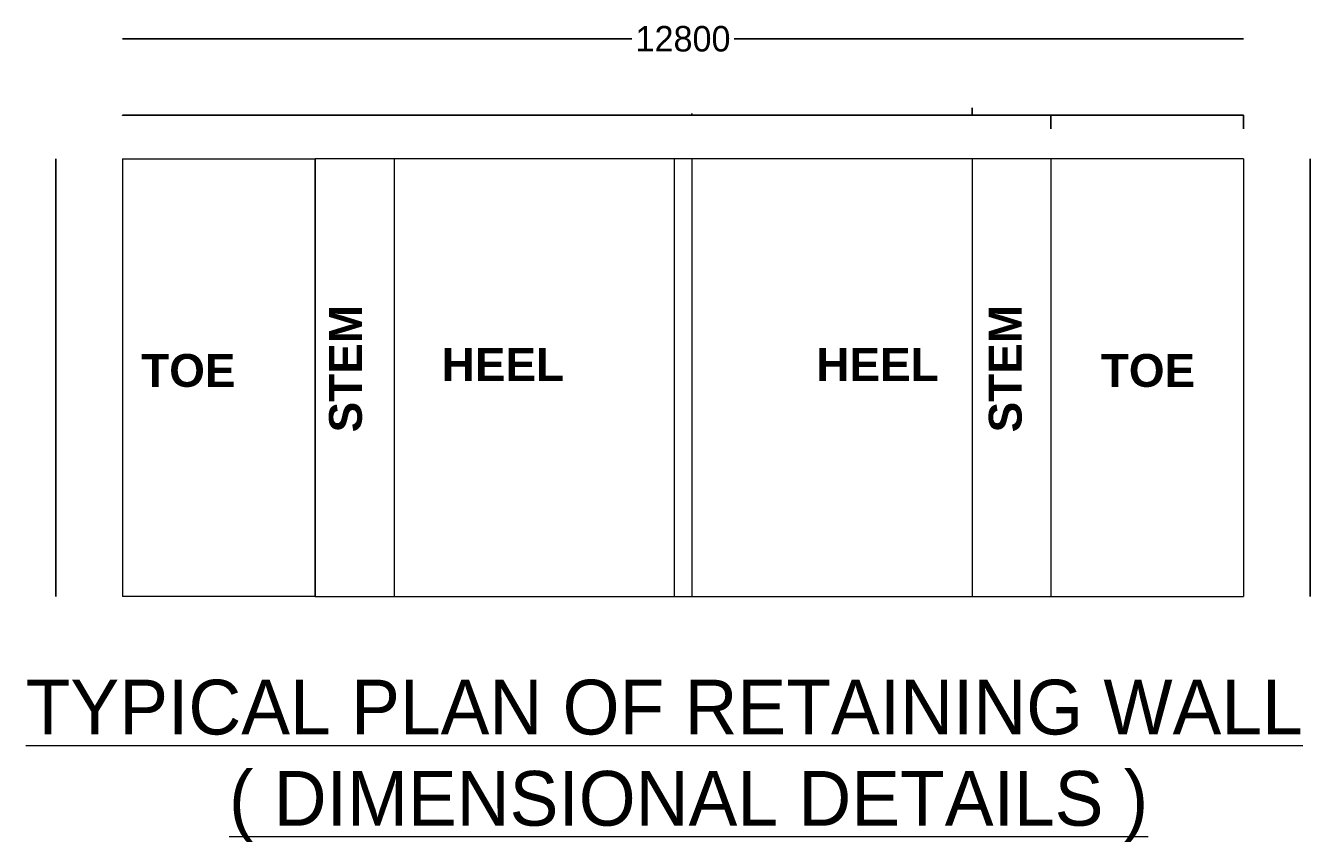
# Model space of a CAD drawing. Header units: millimetres. Extents: x -20950785 to 43207042, y -3207472 to 3168443.
# Tile 28 of 89: x 8796247 to 8871686, y -1840327 to -1792475. Entities that reach past the tile are written whole.
import ezdxf

# ---------------------------------------------------------------- set-up
doc = ezdxf.new("R2010")
doc.units = ezdxf.units.MM
doc.header["$LTSCALE"] = 60
doc.header["$MEASUREMENT"] = 0
doc.layers.add('AAA', color=210, linetype='Continuous')
doc.layers.add('TEXT', color=7, linetype='Continuous')
doc.dimstyles.get("Standard").update_dxf_attribs({"dimtxt": 400, "dimasz": 215, "dimexe": 0.18, "dimexo": 0.0625, "dimgap": 0.09, "dimtad": 0, "dimtih": 1, "dimtoh": 1, "dimdec": 0, "dimzin": 4, "dimdsep": 46, "dimtxsty": 'Standard', "dimblk": 'OPEN90', "dimcen": 0, "dimadec": 0, "dimazin": 1, "dimtfac": 1, "dimtdec": 0, "dimtix": 1, "dimtofl": 0, "dimtmove": 0, "dimatfit": 3, "dimldrblk": 'OPEN30', "dimfxl": 1, "dimtolj": 1, "dimtzin": 0, "dimarcsym": 0})

# ---------------------------------------------------------------- blocks, each defined once
blk = doc.blocks.new('_Open90')
at = {"color": 0, "linetype": 'ByBlock', "lineweight": -2}
for p, q in [((0, 0), (-1, 0)), ((-0.5, 0.5), (0, 0)), ((0, 0), (-0.5, -0.5))]:
    blk.add_line(p, q, dxfattribs=at)
blk = doc.blocks.new('*D633')
at = {"layer": 'Defpoints', "color": 0, "lineweight": 9, "ltscale": 2, "transparency": 16777216}
for p in [(8871684, -1800295), (8871684, -1800295), (8871684, -1826009)]:
    blk.add_point(p, dxfattribs=at)
at = {"layer": 'TEXT', "color": 0, "lineweight": -2, "ltscale": 2, "transparency": 16777216}
for p, q in [((8871684, -1800295), (8871684, -1800295)), ((8871684, -1800296), (8871684, -1813145)), ((8871684, -1826008), (8871684, -1813159)), ((8871684, -1826009), (8871684, -1826009))]:
    blk.add_line(p, q, dxfattribs=at)
for p, rotation in [((8871684, -1800295), 90), ((8871684, -1826009), 270)]:
    blk.add_blockref('_Open90', p, dxfattribs=dict(at, rotation=rotation))
at = {"layer": 'TEXT', "color": 0, "lineweight": 9, "ltscale": 2, "transparency": 16777216, "insert": (8871684, -1813152), "char_height": 1.7, "attachment_point": 5, "rotation": 270}
blk.add_mtext('\\A1;{\\H2.35294x;7650}', dxfattribs=at)
blk = doc.blocks.new('_Open30')
at = {"color": 0, "linetype": 'ByBlock', "lineweight": -2}
for p, q in [((-1, 0), (0, 0)), ((0, 0), (-1, 0)), ((0, 0), (-1, 0))]:
    blk.add_line(p, q, dxfattribs=at)
blk = doc.blocks.new('*D634')
at = {"layer": 'Defpoints', "color": 0, "lineweight": 9, "ltscale": 2, "transparency": 16777216}
for p in [(8801934, -1793252), (8801934, -1793252), (8867763, -1793252)]:
    blk.add_point(p, dxfattribs=at)
at = {"layer": 'TEXT', "color": 0, "lineweight": -2, "ltscale": 2, "transparency": 16777216}
for p, q in [((8801934, -1793252), (8801934, -1793252)), ((8801939, -1793252), (8831849, -1793252)), ((8867758, -1793252), (8837849, -1793252)), ((8867763, -1793252), (8867763, -1793252))]:
    blk.add_line(p, q, dxfattribs=at)
at = {"layer": 'TEXT', "color": 0, "lineweight": -2, "ltscale": 2, "transparency": 16777216, "xscale": 5, "yscale": 5, "zscale": 5, "rotation": 180}
blk.add_blockref('_Open90', (8801934, -1793252), dxfattribs=at)
at = {"layer": 'TEXT', "color": 0, "lineweight": -2, "ltscale": 2, "transparency": 16777216, "xscale": 5, "yscale": 5, "zscale": 5}
blk.add_blockref('_Open90', (8867763, -1793252), dxfattribs=at)
at = {"layer": 'TEXT', "color": 0, "lineweight": 9, "ltscale": 2, "transparency": 16777216, "insert": (8834849, -1793252), "char_height": 1.7, "attachment_point": 5}
blk.add_mtext('\\A1;{\\H882.35294x;12800}', dxfattribs=at)
blk = doc.blocks.new('*D635')
at = {"layer": 'Defpoints', "color": 0, "lineweight": 9, "ltscale": 2, "transparency": 16777216}
for p in [(8798019, -1800295), (8798019, -1800295), (8798019, -1826009)]:
    blk.add_point(p, dxfattribs=at)
at = {"layer": 'TEXT', "color": 0, "lineweight": -2, "ltscale": 2, "transparency": 16777216}
for p, q in [((8798019, -1800295), (8798019, -1800295)), ((8798019, -1800296), (8798019, -1813145)), ((8798019, -1826008), (8798019, -1813159)), ((8798019, -1826009), (8798019, -1826009))]:
    blk.add_line(p, q, dxfattribs=at)
for p, rotation in [((8798019, -1800295), 90), ((8798019, -1826009), 270)]:
    blk.add_blockref('_Open90', p, dxfattribs=dict(at, rotation=rotation))
at = {"layer": 'TEXT', "color": 0, "lineweight": 9, "ltscale": 2, "transparency": 16777216, "insert": (8798019, -1813152), "char_height": 1.7, "attachment_point": 5, "rotation": 90}
blk.add_mtext('\\A1;{\\H2.35294x;7650}', dxfattribs=at)
blk = doc.blocks.new('*D636')
at = {"layer": 'Defpoints', "color": 0, "lineweight": 9, "ltscale": 2, "transparency": 16777216}
for p in [(8856449, -1797730), (8856449, -1798529), (8867763, -1798529)]:
    blk.add_point(p, dxfattribs=at)
at = {"layer": 'TEXT', "color": 0, "lineweight": -2, "ltscale": 2, "transparency": 16777216}
for p, q in [((8856449, -1798529), (8856449, -1797730)), ((8856450, -1797730), (8862101, -1797730)), ((8867762, -1797730), (8862111, -1797730)), ((8867763, -1798529), (8867763, -1797730))]:
    blk.add_line(p, q, dxfattribs=at)
at = {"layer": 'TEXT', "color": 0, "lineweight": -2, "ltscale": 2, "transparency": 16777216, "rotation": 180}
blk.add_blockref('_Open90', (8856449, -1797730), dxfattribs=at)
at = {"layer": 'TEXT', "color": 0, "lineweight": -2, "ltscale": 2, "transparency": 16777216}
blk.add_blockref('_Open90', (8867763, -1797730), dxfattribs=at)
at = {"layer": 'TEXT', "color": 0, "lineweight": 9, "ltscale": 2, "transparency": 16777216, "insert": (8862106, -1797730), "char_height": 1.7, "attachment_point": 5}
blk.add_mtext('\\A1;{\\H1.76471x;2200}', dxfattribs=at)
blk = doc.blocks.new('*D637')
at = {"layer": 'Defpoints', "color": 0, "lineweight": 9, "ltscale": 2, "transparency": 16777216}
for p in [(8851820, -1797730), (8851820, -1797730), (8856449, -1797730)]:
    blk.add_point(p, dxfattribs=at)
at = {"layer": 'TEXT', "color": 0, "lineweight": -2, "ltscale": 2, "transparency": 16777216}
for p, q in [((8851820, -1797730), (8851820, -1797730)), ((8851821, -1797730), (8854131, -1797730)), ((8856448, -1797730), (8854138, -1797730)), ((8856449, -1797730), (8856449, -1797730))]:
    blk.add_line(p, q, dxfattribs=at)
at = {"layer": 'TEXT', "color": 0, "lineweight": -2, "ltscale": 2, "transparency": 16777216, "rotation": 180}
blk.add_blockref('_Open90', (8851820, -1797730), dxfattribs=at)
at = {"layer": 'TEXT', "color": 0, "lineweight": -2, "ltscale": 2, "transparency": 16777216}
blk.add_blockref('_Open90', (8856449, -1797730), dxfattribs=at)
at = {"layer": 'TEXT', "color": 0, "lineweight": 9, "ltscale": 2, "transparency": 16777216, "insert": (8854134, -1797730), "char_height": 1.7, "attachment_point": 5}
blk.add_mtext('\\A1;{\\H1.76471x;900}', dxfattribs=at)
blk = doc.blocks.new('*D638')
at = {"layer": 'Defpoints', "color": 0, "lineweight": 9, "ltscale": 2, "transparency": 16777216}
for p in [(8835363, -1797633), (8851820, -1797304), (8835363, -1797737)]:
    blk.add_point(p, dxfattribs=at)
at = {"layer": 'TEXT', "color": 0, "lineweight": -2, "ltscale": 2, "transparency": 16777216}
for p, q in [((8835363, -1797633), (8835363, -1797737)), ((8851820, -1797304), (8851820, -1797737)), ((8835364, -1797737), (8843586, -1797737)), ((8851819, -1797737), (8843597, -1797737))]:
    blk.add_line(p, q, dxfattribs=at)
at = {"layer": 'TEXT', "color": 0, "lineweight": -2, "ltscale": 2, "transparency": 16777216, "rotation": 180}
blk.add_blockref('_Open90', (8835363, -1797737), dxfattribs=at)
at = {"layer": 'TEXT', "color": 0, "lineweight": -2, "ltscale": 2, "transparency": 16777216}
blk.add_blockref('_Open90', (8851820, -1797737), dxfattribs=at)
at = {"layer": 'TEXT', "color": 0, "lineweight": 9, "ltscale": 2, "transparency": 16777216, "insert": (8843592, -1797737), "char_height": 1.7, "attachment_point": 5}
blk.add_mtext('\\A1;{\\H1.76471x;3200}', dxfattribs=at)
blk = doc.blocks.new('*D639')
at = {"layer": 'Defpoints', "color": 0, "lineweight": 9, "ltscale": 2, "transparency": 16777216}
for p in [(8834334, -1797737), (8834334, -1797737), (8835363, -1797737)]:
    blk.add_point(p, dxfattribs=at)
at = {"layer": 'TEXT', "color": 0, "lineweight": -2, "ltscale": 2, "transparency": 16777216}
for p, q in [((8834334, -1797737), (8834334, -1797737)), ((8834335, -1797737), (8834845, -1797737)), ((8835362, -1797737), (8834852, -1797737)), ((8835363, -1797737), (8835363, -1797737))]:
    blk.add_line(p, q, dxfattribs=at)
at = {"layer": 'TEXT', "color": 0, "lineweight": -2, "ltscale": 2, "transparency": 16777216, "rotation": 180}
blk.add_blockref('_Open90', (8834334, -1797737), dxfattribs=at)
at = {"layer": 'TEXT', "color": 0, "lineweight": -2, "ltscale": 2, "transparency": 16777216}
blk.add_blockref('_Open90', (8835363, -1797737), dxfattribs=at)
at = {"layer": 'TEXT', "color": 0, "lineweight": 9, "ltscale": 2, "transparency": 16777216, "insert": (8834849, -1797737), "char_height": 1.7, "attachment_point": 5}
blk.add_mtext('\\A1;{\\H1.76471x;200}', dxfattribs=at)
blk = doc.blocks.new('*D640')
at = {"layer": 'Defpoints', "color": 0, "lineweight": 9, "ltscale": 2, "transparency": 16777216}
for p in [(8817877, -1797737), (8817877, -1797737), (8834334, -1797737)]:
    blk.add_point(p, dxfattribs=at)
at = {"layer": 'TEXT', "color": 0, "lineweight": -2, "ltscale": 2, "transparency": 16777216}
for p, q in [((8817877, -1797737), (8817877, -1797737)), ((8817878, -1797737), (8826101, -1797737)), ((8834333, -1797737), (8826111, -1797737)), ((8834334, -1797737), (8834334, -1797737))]:
    blk.add_line(p, q, dxfattribs=at)
at = {"layer": 'TEXT', "color": 0, "lineweight": -2, "ltscale": 2, "transparency": 16777216, "rotation": 180}
blk.add_blockref('_Open90', (8817877, -1797737), dxfattribs=at)
at = {"layer": 'TEXT', "color": 0, "lineweight": -2, "ltscale": 2, "transparency": 16777216}
blk.add_blockref('_Open90', (8834334, -1797737), dxfattribs=at)
at = {"layer": 'TEXT', "color": 0, "lineweight": 9, "ltscale": 2, "transparency": 16777216, "insert": (8826106, -1797737), "char_height": 1.7, "attachment_point": 5}
blk.add_mtext('\\A1;{\\H1.76471x;3200}', dxfattribs=at)
blk = doc.blocks.new('*D641')
at = {"layer": 'Defpoints', "color": 0, "lineweight": 9, "ltscale": 2, "transparency": 16777216}
for p in [(8813249, -1797737), (8813249, -1797771), (8817877, -1797771)]:
    blk.add_point(p, dxfattribs=at)
at = {"layer": 'TEXT', "color": 0, "lineweight": -2, "ltscale": 2, "transparency": 16777216}
for p, q in [((8813249, -1797771), (8813249, -1797737)), ((8813250, -1797737), (8815559, -1797737)), ((8817876, -1797737), (8815567, -1797737)), ((8817877, -1797771), (8817877, -1797737))]:
    blk.add_line(p, q, dxfattribs=at)
at = {"layer": 'TEXT', "color": 0, "lineweight": -2, "ltscale": 2, "transparency": 16777216, "rotation": 180}
blk.add_blockref('_Open90', (8813249, -1797737), dxfattribs=at)
at = {"layer": 'TEXT', "color": 0, "lineweight": -2, "ltscale": 2, "transparency": 16777216}
blk.add_blockref('_Open90', (8817877, -1797737), dxfattribs=at)
at = {"layer": 'TEXT', "color": 0, "lineweight": 9, "ltscale": 2, "transparency": 16777216, "insert": (8815563, -1797737), "char_height": 1.7, "attachment_point": 5}
blk.add_mtext('\\A1;{\\H1.76471x;900}', dxfattribs=at)
blk = doc.blocks.new('*D642')
at = {"layer": 'Defpoints', "color": 0, "lineweight": 9, "ltscale": 2, "transparency": 16777216}
for p in [(8801934, -1797737), (8801934, -1797759), (8813249, -1797737)]:
    blk.add_point(p, dxfattribs=at)
at = {"layer": 'TEXT', "color": 0, "lineweight": -2, "ltscale": 2, "transparency": 16777216}
for p, q in [((8801934, -1797759), (8801934, -1797737)), ((8801935, -1797737), (8807586, -1797737)), ((8813248, -1797737), (8807597, -1797737)), ((8813249, -1797737), (8813249, -1797737))]:
    blk.add_line(p, q, dxfattribs=at)
at = {"layer": 'TEXT', "color": 0, "lineweight": -2, "ltscale": 2, "transparency": 16777216, "rotation": 180}
blk.add_blockref('_Open90', (8801934, -1797737), dxfattribs=at)
at = {"layer": 'TEXT', "color": 0, "lineweight": -2, "ltscale": 2, "transparency": 16777216}
blk.add_blockref('_Open90', (8813249, -1797737), dxfattribs=at)
at = {"layer": 'TEXT', "color": 0, "lineweight": 9, "ltscale": 2, "transparency": 16777216, "insert": (8807592, -1797737), "char_height": 1.7, "attachment_point": 5}
blk.add_mtext('\\A1;{\\H1.76471x;2200}', dxfattribs=at)

msp = doc.modelspace()

# ---------------------------------------------------------------- linework, layer by layer
at = {"layer": 'AAA', "color": 7, "lineweight": 9, "ltscale": 5000}
for p, q in [((8801934.4, -1800295), (8801934.4, -1826009.3)), ((8801934.4, -1800295), (8813248.7, -1800295)), ((8813248.7, -1826009.3), (8813248.7, -1800295)), ((8813248.7, -1800295), (8813248.7, -1826009.3)), ((8867763, -1800295), (8813248.7, -1800295)), ((8817877.3, -1800295), (8817877.3, -1826009.3)), ((8834334.4, -1800295), (8834334.4, -1826009.3)), ((8835363, -1800295), (8835363, -1826009.3)), ((8851820.1, -1800295), (8851820.1, -1826009.3)), ((8856448.7, -1800295), (8856448.7, -1826009.3)), ((8856448.7, -1800295), (8856448.7, -1826009.3)), ((8867763, -1800295), (8867763, -1826009.3)), ((8813248.7, -1826009.3), (8801934.4, -1826009.3)), ((8813248.7, -1826009.3), (8867763, -1826009.3))]:
    msp.add_line(p, q, dxfattribs=at)

# ---------------------------------------------------------------- texts
at = {"layer": 'AAA', "color": 7, "lineweight": 9, "char_height": 1928.571, "width": 12885.528, "attachment_point": 1, "rotation": 90}
for insert in [(8814060.2, -1816366.1), (8852806.7, -1816366.1)]:
    msp.add_mtext('{\\fArial|b1|i0|c0|p34;STEM}', dxfattribs=dict(at, insert=insert))
at = {"layer": 'AAA', "color": 7, "lineweight": 9, "attachment_point": 1}
for s, insert, char_height, width in [('{\\fArial|b1|i0|c0|p34;TOE}', (8803030.7, -1811762.2), 1928.571, 12885.528), ('{\\fArial|b1|i0|c0|p34;HEEL}', (8820678.7, -1811412.7), 1928.571, 12885.528), ('{\\fArial|b1|i0|c0|p34;HEEL}', (8842678.9, -1811412.7), 1928.571, 12885.528), ('{\\fArial|b1|i0|c0|p34;TOE}', (8859386.1, -1811762.2), 1928.571, 12885.528), ('{\\LTYPICAL PLAN OF RETAINING WALL\\P}          {\\L( DIMENSIONAL DETAILS )}', (8796247.2, -1830895.4), 3214.286, 80387.823)]:
    msp.add_mtext(s, dxfattribs=dict(at, insert=insert, char_height=char_height, width=width))

# ---------------------------------------------------------------- dimensions: what is measured, and where the dimension line sits
at = {"layer": 'TEXT', "color": 7, "lineweight": 9, "ltscale": 2}
for base, p1, p2, text, override, picture, middle in [((8801934.4, -1793251.7), (8867763, -1793251.7), (8801934.4, -1793251.7), '{\\H882.35294x;12800}', {"dimtxt": 1.7, "dimasz": 5}, '*D634', (8834848.7, -1793251.7)), ((8834334.4, -1797736.9), (8835363, -1797736.9), (8834334.4, -1797736.9), '{\\H1.76471x;200}', {"dimtxt": 1.7, "dimasz": 1}, '*D639', (8834848.7, -1797736.9))]:
    dim = msp.add_linear_dim(base=base, p1=p1, p2=p2, angle=180, text=text, dimstyle='Standard', override=override, dxfattribs=at)
    dim.commit()
    dim.dimension.update_dxf_attribs({"geometry": picture, "text_midpoint": middle, "dimtype": 160})
for base, p1, p2, text, picture, middle in [((8835363, -1797736.9), (8851820.1, -1797304.3), (8835363, -1797632.7), '{\\H1.76471x;3200}', '*D638', (8843591.6, -1797736.9)), ((8801934.4, -1797736.9), (8813248.7, -1797736.9), (8801934.4, -1797758.8), '{\\H1.76471x;2200}', '*D642', (8807591.5, -1797736.9)), ((8813248.7, -1797736.9), (8817877.3, -1797771.4), (8813248.7, -1797771.4), '{\\H1.76471x;900}', '*D641', (8815563, -1797736.9)), ((8817877.3, -1797736.9), (8834334.4, -1797736.9), (8817877.3, -1797736.9), '{\\H1.76471x;3200}', '*D640', (8826105.8, -1797736.9)), ((8851820.1, -1797730), (8856448.7, -1797730), (8851820.1, -1797730), '{\\H1.76471x;900}', '*D637', (8854134.4, -1797730)), ((8856448.7, -1797730), (8867763, -1798528.7), (8856448.7, -1798528.7), '{\\H1.76471x;2200}', '*D636', (8862105.8, -1797730))]:
    dim = msp.add_linear_dim(base=base, p1=p1, p2=p2, angle=180, text=text, dimstyle='Standard', override={"dimtxt": 1.7, "dimasz": 1}, dxfattribs=at)
    dim.commit()
    dim.dimension.update_dxf_attribs({"geometry": picture, "text_midpoint": middle})
for base, p1, p2, picture, middle, turn in [((8798019.2, -1800295), (8798019.2, -1826009.3), (8798019.2, -1800295), '*D635', (8798019.2, -1813152.1), 90), ((8871684, -1800295), (8871684, -1826009.3), (8871684, -1800295), '*D633', (8871684, -1813152.1), 270)]:
    dim = msp.add_linear_dim(base=base, p1=p1, p2=p2, angle=270, text='{\\H2.35294x;7650}', dimstyle='Standard', override={"dimtxt": 1.7, "dimasz": 1}, dxfattribs=at)
    dim.commit()
    dim.dimension.update_dxf_attribs({"geometry": picture, "text_midpoint": middle, "dimtype": 160, "text_rotation": turn})

doc.saveas('drawing.dxf')
